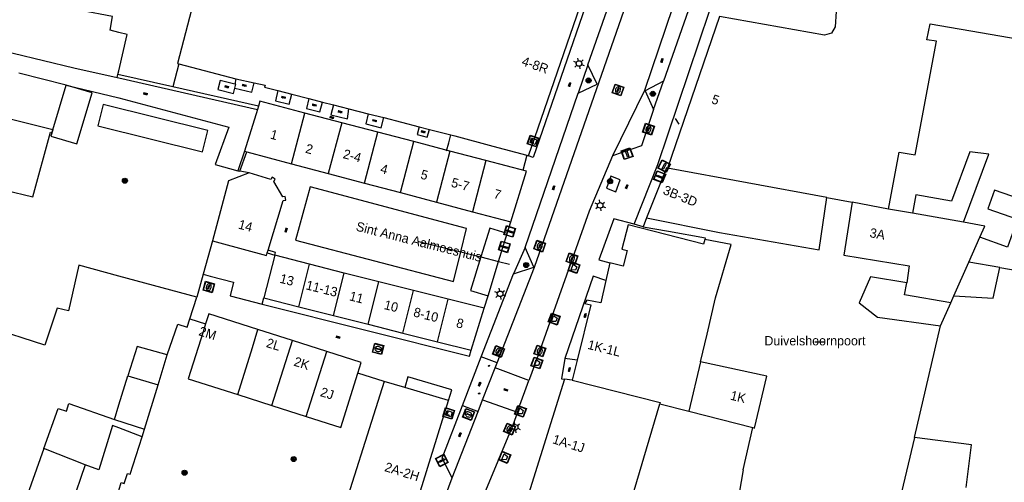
# Model space of a CAD drawing. Header units: metres. Extents: x 93870 to 95789, y 463036 to 464040.
# Tile 62 of 256: x 93989 to 94095, y 463530 to 463579. Entities that reach past the tile are written whole.
import ezdxf
from ezdxf.enums import TextEntityAlignment as Align

# ---------------------------------------------------------------- set-up
doc = ezdxf.new("R2010")
doc.units = ezdxf.units.M
doc.header["$LTSCALE"] = 25.4
for name, color, linetype in [('B_BEBOUWINGSGRENS_0', 1, 'Continuous'), ('B_LUIFEL_1', 200, 'Continuous'), ('B_OVERBOUWLIJN_LIJN_1', 7, 'Continuous'), ('B_TUSSENMUUR_0', 7, 'Continuous'), ('G_GRENS_ALGEMEEN_0', 7, 'Continuous'), ('Q_BLOEMBAK_0', 93, 'Continuous'), ('Q_BOOM_0', 3, 'Continuous'), ('Q_CAI-KAST_0', 10, 'Continuous'), ('Q_FIETSENREK_LIJN_0', 7, 'Continuous'), ('Q_INSPECTIE_OF_RIOOLPUT_0', 253, 'Continuous'), ('Q_KOLK_0', 254, 'Continuous'), ('Q_LICHTMAST_0', 2, 'Continuous'), ('Q_VERKEERSBORDPAAL_0', 40, 'Continuous'), ('S_GBKN_SYMBOOL_OV_GROOT_0', 7, 'Continuous'), ('T_HAAG_0', 87, 'Continuous'), ('T_HEK_0', 57, 'Continuous'), ('T_MUUR_30CM_0', 10, 'Continuous'), ('T_MUUR_30CM_LIJN_0', 10, 'Continuous'), ('V_WEGGRENS_0', 7, 'Continuous'), ('Z_GBKN_HUISNUMMER_0', 252, 'Continuous'), ('Z_STRAATNAAM_0', 252, 'Continuous')]:
    doc.layers.add(name, color=color, linetype=linetype)
doc.layers.add('Q_PAAL_STEEN_0', color=7, linetype='Continuous', true_color=0xa97373)
doc.layers.add('Q_PAALTJE_0', color=7, linetype='Continuous', true_color=0x666666)

# ---------------------------------------------------------------- blocks, each defined once
blk = doc.blocks.new('Q_BLOEMBAK')
for points in [[(-0.5, 0.5), (0.5, 0.5), (0.5, -0.5), (-0.5, -0.5)], [(-0.34, 0.2), (0.33, 0.2), (0.19, -0.25), (-0.2, -0.25)]]:
    blk.add_lwpolyline(points, close=True)
blk.add_lwpolyline([(-0.44, 0.46), (0.44, 0.46, -0.414214), (0.46, 0.44), (0.46, -0.44, -0.414214), (0.44, -0.46), (-0.44, -0.46, -0.414214), (-0.46, -0.44), (-0.46, 0.44), (-0.46, 0.44), (-0.46, 0.45), (-0.46, 0.45), (-0.46, 0.45), (-0.46, 0.45), (-0.46, 0.45), (-0.46, 0.45), (-0.46, 0.46), (-0.46, 0.46), (-0.46, 0.46), (-0.45, 0.46), (-0.45, 0.46), (-0.45, 0.46), (-0.45, 0.46), (-0.45, 0.46), (-0.45, 0.46), (-0.44, 0.46), (-0.44, 0.46)], format="xyb")
blk = doc.blocks.new('Q_CAI-KAST')
for points in [[(-0.5, 0.5), (0.5, 0.5), (0.5, -0.5), (-0.5, -0.5)], [(-0.26, 0.26), (0.25, 0.26), (0.25, 0.19), (-0.26, 0.19)], [(-0.26, 0.11), (0.25, 0.11), (0.25, -0.33), (-0.26, -0.33)]]:
    blk.add_lwpolyline(points, close=True)
blk.add_lwpolyline([(-0.44, 0.46), (0.44, 0.46, -0.414214), (0.46, 0.44), (0.46, -0.44, -0.414214), (0.44, -0.46), (-0.44, -0.46, -0.414214), (-0.46, -0.44), (-0.46, 0.44), (-0.46, 0.44), (-0.46, 0.45), (-0.46, 0.45), (-0.46, 0.45), (-0.46, 0.45), (-0.46, 0.45), (-0.46, 0.45), (-0.46, 0.46), (-0.46, 0.46), (-0.46, 0.46), (-0.45, 0.46), (-0.45, 0.46), (-0.45, 0.46), (-0.45, 0.46), (-0.45, 0.46), (-0.45, 0.46), (-0.44, 0.46), (-0.44, 0.46)], format="xyb")
blk.add_circle((-0.18, -0.03), 0.0354)
blk = doc.blocks.new('Q_LICHTMAST')
for points in [[(-0.26, 0.15), (-0.52, 0.3)], [(0, 0.3), (0, 0.6)], [(0.26, 0.15), (0.52, 0.3)], [(-0.26, -0.15), (-0.52, -0.3)], [(0, -0.3), (0, -0.6)], [(0.26, -0.15), (0.52, -0.3)]]:
    blk.add_lwpolyline(points)
blk.add_circle((0, 0), 0.3)
blk = doc.blocks.new('Q_VERKEERSBORDPAAL')
for points in [[(-0.5, 0.5), (0.5, 0.5), (0.5, -0.5), (-0.5, -0.5)], [(-0.08, 0.33), (0.07, 0.33), (0.07, -0.33), (-0.08, -0.33)]]:
    blk.add_lwpolyline(points, close=True)
blk.add_lwpolyline([(-0.44, 0.46), (0.44, 0.46, -0.414214), (0.46, 0.44), (0.46, -0.44, -0.414214), (0.44, -0.46), (-0.44, -0.46, -0.414214), (-0.46, -0.44), (-0.46, 0.44), (-0.46, 0.44), (-0.46, 0.45), (-0.46, 0.45), (-0.46, 0.45), (-0.46, 0.45), (-0.46, 0.45), (-0.46, 0.45), (-0.46, 0.46), (-0.46, 0.46), (-0.46, 0.46), (-0.45, 0.46), (-0.45, 0.46), (-0.45, 0.46), (-0.45, 0.46), (-0.45, 0.46), (-0.45, 0.46), (-0.44, 0.46), (-0.44, 0.46)], format="xyb")
blk = doc.blocks.new('Q_PAAL_STEEN')
for points in [[(-0.5, 0.5), (0.5, 0.5), (0.5, -0.5), (-0.5, -0.5)], [(-0.08, 0.33), (0.07, 0.33), (0.07, -0.33), (-0.08, -0.33)]]:
    blk.add_lwpolyline(points, close=True)
blk.add_lwpolyline([(-0.44, 0.46), (0.44, 0.46, -0.414214), (0.46, 0.44), (0.46, -0.44, -0.414214), (0.44, -0.46), (-0.44, -0.46, -0.414214), (-0.46, -0.44), (-0.46, 0.44), (-0.46, 0.44), (-0.46, 0.45), (-0.46, 0.45), (-0.46, 0.45), (-0.46, 0.45), (-0.46, 0.45), (-0.46, 0.45), (-0.46, 0.46), (-0.46, 0.46), (-0.46, 0.46), (-0.45, 0.46), (-0.45, 0.46), (-0.45, 0.46), (-0.45, 0.46), (-0.45, 0.46), (-0.45, 0.46), (-0.44, 0.46), (-0.44, 0.46)], format="xyb")
blk = doc.blocks.new('Q_PAALTJE')
at = {"color": 251, "true_color": 0x666666, "xscale": 0.1, "yscale": 0.1, "zscale": 0.01}
blk.add_blockref('Q_PAAL_STEEN', (0, 0), dxfattribs=at)
blk = doc.blocks.new('Q_KOLK')
blk.add_lwpolyline([(-0.5, 0.5), (0.5, 0.5), (0.5, -0.5), (-0.5, -0.5)], close=True)
for points in [[(-0.44, 0.46), (0.44, 0.46, -0.414214), (0.46, 0.44), (0.46, -0.44, -0.414214), (0.44, -0.46), (-0.44, -0.46, -0.414214), (-0.46, -0.44), (-0.46, 0.44, -0.414214), (-0.44, 0.46)], [(-0.34, 0.1, 0.380426), (-0.28, -0.18)], [(-0.01, 0.27, 0.240218), (-0.34, 0.1)], [(-0.19, 0.04, 0.853344), (-0.19, -0.03)], [(0.33, 0.11, 0.240191), (-0.01, 0.27)], [(0.18, -0.03, 0.849746), (0.18, 0.04)], [(0.27, -0.18, 0.380426), (0.33, 0.11)], [(-0.28, -0.18, 0.148452), (0.01, -0.26)], [(0.01, -0.26, 0.131742), (0.27, -0.18)]]:
    blk.add_lwpolyline(points, format="xyb")
for points in [[(-0.19, 0.04), (0.18, 0.04)], [(0.18, -0.03), (-0.19, -0.03)]]:
    blk.add_lwpolyline(points)
blk = doc.blocks.new('Q_INSPECTIE_OF_RIOOLPUT')
blk.add_lwpolyline([(-0.5, 0.5), (0.5, 0.5), (0.5, -0.5), (-0.5, -0.5)], close=True)
for points in [[(-0.44, 0.46), (0.44, 0.46, -0.414214), (0.46, 0.44), (0.46, -0.44, -0.414214), (0.44, -0.46), (-0.44, -0.46, -0.414214), (-0.46, -0.44), (-0.46, 0.44), (-0.46, 0.44), (-0.46, 0.45), (-0.46, 0.45), (-0.46, 0.45), (-0.46, 0.45), (-0.46, 0.45), (-0.46, 0.45), (-0.46, 0.46), (-0.46, 0.46), (-0.46, 0.46), (-0.45, 0.46), (-0.45, 0.46), (-0.45, 0.46), (-0.45, 0.46), (-0.45, 0.46), (-0.45, 0.46), (-0.44, 0.46), (-0.44, 0.46)], [(-0.34, 0.1, 0.380426), (-0.28, -0.18)], [(-0.01, 0.27, 0.240218), (-0.34, 0.1)], [(-0.19, 0.04, 0.853344), (-0.19, -0.03)], [(0.33, 0.11, 0.240191), (-0.01, 0.27)], [(0.18, -0.03, 0.849746), (0.18, 0.04)], [(0.27, -0.18, 0.380426), (0.33, 0.11)], [(-0.28, -0.18, 0.148452), (0.01, -0.26)], [(0.01, -0.26, 0.131742), (0.27, -0.18)]]:
    blk.add_lwpolyline(points, format="xyb")
for points in [[(-0.19, 0.04), (0.18, 0.04)], [(0.18, -0.03), (-0.19, -0.03)]]:
    blk.add_lwpolyline(points)
blk = doc.blocks.new('Q_BOOM')
for radius in [0.27, 0.18, 0.09]:
    blk.add_circle((0, 0), radius)
blk = doc.blocks.new('S_GBKN_SYMBOOL_OV_GROOT')
for points in [[(-0.21875, 0.0625), (0.21875, 0.0625)], [(-0.21875, 0), (0.21875, 0)], [(-0.1875, 0.0625), (-0.1875, 0)], [(-0.125, 0.09375), (-0.125, 0.0625)], [(-0.125, 0), (-0.125, -0.0625)], [(-0.0625, 0.0625), (-0.0625, 0)], [(0, 0.09375), (0, 0.0625)], [(0, 0), (0, -0.0625)], [(0.0625, 0.0625), (0.0625, 0)], [(0.125, 0.09375), (0.125, 0.0625)], [(0.125, 0), (0.125, -0.0625)], [(0.1875, 0.0625), (0.1875, 0)], [(-0.21875, -0.0625), (0.21875, -0.0625)], [(-0.1875, -0.0625), (-0.1875, -0.09375)], [(-0.0625, -0.0625), (-0.0625, -0.09375)], [(0.0625, -0.0625), (0.0625, -0.09375)], [(0.1875, -0.0625), (0.1875, -0.09375)]]:
    blk.add_lwpolyline(points)

msp = doc.modelspace()

# ---------------------------------------------------------------- linework, layer by layer
at = {"layer": 'B_BEBOUWINGSGRENS_0'}
for p, q in [((94044, 463564.67), (94050.14, 463582.55)), ((94064.48, 463579.63), (94058.89, 463563.34)), ((94006.44, 463574.55), (94012.59, 463572.94)), ((93994.37, 463572.27), (93989.28, 463573.53)), ((93999.83, 463573.07), (93999.91, 463573.41)), ((94012.59, 463572.94), (94014.55, 463572.51)), ((93992.93, 463567.47), (93994.37, 463572.27)), ((94017.08, 463571.67), (94018.58, 463571.29)), ((94018.58, 463571.29), (94020.42, 463570.82)), ((94020.42, 463570.82), (94021.86, 463570.45)), ((94014.91, 463569.65), (94013.52, 463565.19)), ((94014.99, 463569.99), (94014.91, 463569.65)), ((94021.86, 463570.45), (94023.05, 463570.15)), ((94023.05, 463570.15), (94024.71, 463569.72)), ((94024.71, 463569.72), (94026.79, 463569.19)), ((94023.94, 463568.23), (94019.98, 463569.26)), ((94026.79, 463569.19), (94028.44, 463568.77)), ((94028.44, 463568.77), (94032.24, 463567.8)), ((94027.81, 463567.21), (94023.94, 463568.23)), ((94032.24, 463567.8), (94033.37, 463567.51)), ((94031.68, 463566.2), (94027.81, 463567.21)), ((94035.55, 463565.18), (94031.68, 463566.2)), ((94013.52, 463565.19), (94013.74, 463565.11)), ((94013.74, 463565.11), (94018.54, 463563.83)), ((94039.42, 463564.17), (94035.55, 463565.18)), ((94018.54, 463563.83), (94022.5, 463562.78)), ((94043.78, 463563.02), (94039.42, 463564.17)), ((94022.5, 463562.78), (94026.37, 463561.76)), ((94042.08, 463557.58), (94043.78, 463563.02)), ((94026.37, 463561.76), (94030.23, 463560.73)), ((94030.23, 463560.73), (94034.1, 463559.7)), ((94076.01, 463560.21), (94078.74, 463559.7)), ((94034.1, 463559.7), (94037.96, 463558.68)), ((94082.63, 463558.97), (94078.74, 463559.7)), ((94085.22, 463558.52), (94082.63, 463558.97)), ((94037.96, 463558.68), (94042.08, 463557.58)), ((94090.69, 463557.55), (94085.22, 463558.52)), ((94040.78, 463553.35), (94041.7, 463556.36)), ((94091.24, 463553.27), (94092.43, 463555.94)), ((94016.77, 463554.03), (94015.56, 463549.43)), ((94015.95, 463554.28), (94016.03, 463554.56)), ((94020.48, 463553.05), (94016.77, 463554.03)), ((94024.2, 463552.1), (94020.48, 463553.05)), ((94039.64, 463549.67), (94040.78, 463553.35)), ((94052.72, 463553.21), (94052.3, 463551.32)), ((94094.59, 463552.69), (94091.24, 463553.27)), ((94027.92, 463551.16), (94024.2, 463552.1)), ((94031.65, 463550.22), (94027.92, 463551.16)), ((94007.63, 463547.18), (94008.37, 463549.52)), ((94015.56, 463549.43), (94019.33, 463548.48)), ((94035.37, 463549.29), (94031.65, 463550.22)), ((94089.3, 463548.89), (94089.63, 463549.65)), ((94019.33, 463548.48), (94023.06, 463547.54)), ((94039.22, 463548.32), (94035.37, 463549.29)), ((94050.69, 463548.69), (94049.22, 463542.76)), ((94088.21, 463546.45), (94089.3, 463548.89)), ((94023.06, 463547.54), (94026.78, 463546.61)), ((94037.84, 463543.83), (94039.22, 463548.32)), ((94026.78, 463546.61), (94030.5, 463545.67)), ((94018.64, 463544.85), (94014.94, 463546.03)), ((94030.5, 463545.67), (94034.23, 463544.74)), ((94022.33, 463543.68), (94018.64, 463544.85)), ((94034.23, 463544.74), (94037.84, 463543.83)), ((94004.22, 463540.11), (94005.19, 463543.32)), ((94049.22, 463542.76), (94048.68, 463540.6)), ((94069.58, 463541.03), (94062.46, 463542.57)), ((94000.99, 463541.09), (94004.22, 463540.11)), ((94030.71, 463539.82), (94028.49, 463540.47)), ((94048.68, 463540.6), (94047.84, 463540.71)), ((94012.79, 463539.06), (94016.42, 463537.9)), ((94035.41, 463538.44), (94030.71, 463539.82)), ((94016.42, 463537.9), (94020.12, 463536.73)), ((94030.19, 463521.66), (94035.41, 463538.44)), ((94058.08, 463538.06), (94061.19, 463537.27)), ((94061.19, 463537.27), (94068.08, 463535.52)), ((94085.4, 463534.45), (94083.63, 463526.95)), ((93996.41, 463531.52), (93991.98, 463533.28))]:
    msp.add_line(p, q, dxfattribs=at)
for points in [[(93999.91, 463573.41), (94000, 463573.8), (94000.92, 463577.7), (94000, 463577.92), (93999.07, 463578.15), (93999.34, 463579.61), (93992.52, 463580.92), (93994.92, 463589.89)], [(94009.11, 463585.3), (94006.32, 463574.58), (94006.44, 463574.55)], [(94087.78, 463576.97), (94086.74, 463577.13), (94087.09, 463578.82), (94099.97, 463576.62), (94101.02, 463578.92)], [(94082.63, 463558.97), (94083.78, 463565.06), (94085.48, 463564.79), (94087.78, 463576.97)], [(93985.39, 463576.46), (93995.17, 463574.11), (93999.83, 463573.07)], [(94014.55, 463572.51), (94015.71, 463572.25), (94015.64, 463572.04), (94017.08, 463571.67)], [(94009.57, 463567.38), (93998.34, 463570.19), (93997.77, 463567.91), (94009, 463565.1), (94009.57, 463567.38)], [(94019.98, 463569.26), (94015.14, 463570.53), (94014.99, 463569.99)], [(93967.52, 463562.12), (93971.54, 463561.04), (93971.48, 463560.82), (93979.08, 463558.77), (93982.3, 463557.98), (93983.44, 463562.46), (93984.98, 463562), (93984.82, 463561.69), (93990.8, 463560.26), (93992.67, 463567.2), (93992.83, 463567.14), (93992.93, 463567.47)], [(94033.37, 463567.51), (94035.65, 463566.92), (94036.09, 463566.81), (94040.15, 463565.72), (94043.8, 463564.74), (94044, 463564.67)], [(94058.89, 463563.34), (94058.81, 463563.39), (94056.64, 463558.02)], [(94014.01, 463562.85), (94011.78, 463561.99), (94010.06, 463555.54)], [(94016.03, 463554.56), (94017.67, 463559.89), (94017.93, 463559.93), (94017.87, 463560.31), (94017.61, 463560.26), (94016.66, 463561.93), (94016.81, 463562.17), (94016.46, 463562.37), (94016.33, 463562.14), (94014.01, 463562.85)], [(94097.44, 463561.7), (94096.81, 463560.01), (94093.99, 463561), (94093.28, 463558.99), (94096.46, 463557.87)], [(94056.64, 463558.02), (94064.49, 463556.45), (94075.17, 463554.61), (94076.01, 463560.21)], [(94078.74, 463559.7), (94077.83, 463554.03), (94084.85, 463552.86), (94084.58, 463551.05)], [(94041.7, 463556.36), (94039.84, 463556.92), (94038.88, 463553.83)], [(94062.92, 463555.69), (94062.76, 463555.19), (94054.69, 463557.26), (94054.01, 463554.65), (94054.57, 463554.51), (94054.14, 463552.84), (94052.72, 463553.21)], [(94092.43, 463555.94), (94092.97, 463557.14), (94090.69, 463557.55)], [(94096.46, 463557.87), (94095.41, 463554.89), (94092.43, 463555.94)], [(94010.06, 463555.54), (94010.85, 463555.33), (94015.86, 463553.99), (94015.95, 463554.28)], [(94062.46, 463542.57), (94063.18, 463545.55), (94064.07, 463549.45), (94065.73, 463555.17), (94062.92, 463555.69)], [(94038.88, 463553.83), (94037.76, 463550.24), (94039.64, 463549.67)], [(94008.37, 463549.52), (94000, 463551.77), (93995.72, 463552.93), (93994.6, 463548.04), (93993.38, 463548.32), (93992.07, 463544.37), (93986.07, 463546.28), (93984.98, 463542.94)], [(94089.63, 463549.65), (94093.86, 463549.41), (94094.59, 463552.69)], [(94094.59, 463552.69), (94099.35, 463551.88), (94099.91, 463551.78), (94103.3, 463551.2)], [(94084.58, 463551.05), (94080.71, 463551.7), (94079.46, 463548.9), (94081.44, 463547.36), (94088.21, 463546.45)], [(94052.3, 463551.32), (94051.76, 463548.89), (94050.24, 463549.2), (94050.03, 463548.84), (94050.69, 463548.69)], [(94014.94, 463546.03), (94009.67, 463547.71), (94009.33, 463546.64)], [(94005.19, 463543.32), (94006.35, 463546.61), (94007.35, 463546.3), (94007.63, 463547.18)], [(94009.33, 463546.64), (94009.06, 463545.8), (94007.46, 463540.75), (94012.79, 463539.06)], [(94025.67, 463541.35), (94026.03, 463542.5), (94022.33, 463543.68)], [(93999.55, 463536.39), (94000, 463537.96), (94000.99, 463541.09)], [(94020.12, 463536.73), (94023.85, 463535.54), (94025.67, 463541.35)], [(94068.08, 463535.52), (94068.26, 463535.48), (94069.58, 463541.03)], [(94028.49, 463540.47), (94023.23, 463523.88), (94023.88, 463523.69)], [(94047.84, 463540.71), (94043.99, 463528.4), (94045.71, 463527.86), (94045.08, 463525.86), (94044.57, 463525.97), (94044.14, 463526.1)], [(93991.98, 463533.28), (93993.52, 463537.56), (93994.38, 463537.28), (93994.66, 463538.12), (93999.55, 463536.39)], [(94057.55, 463525.03), (94054.46, 463525.87), (94058.08, 463538.06)], [(94002.52, 463534.55), (94000, 463535.5), (93999.35, 463535.74), (93997.88, 463531), (93996.41, 463531.52)], [(93999.26, 463526.45), (94000, 463528.79), (94000.27, 463529.64), (94000.58, 463529.54), (94000.93, 463530.61), (94001.24, 463530.52), (94002.52, 463534.55)], [(94090.95, 463529.09), (94091.54, 463533.68), (94085.4, 463534.45)]]:
    msp.add_lwpolyline(points, dxfattribs=at)
at = {"layer": 'B_LUIFEL_1'}
msp.add_line((94085.57, 463560.48), (94085.22, 463558.52), dxfattribs=at)
for points in [[(93992.93, 463567.47), (93992.72, 463566.79), (93995.49, 463565.96), (93997.14, 463571.44), (93994.37, 463572.27)], [(94090.69, 463557.55), (94093.38, 463564.84), (94091.36, 463565.12), (94089.39, 463559.81), (94085.57, 463560.48)]]:
    msp.add_lwpolyline(points, dxfattribs=at)
at = {"layer": 'B_OVERBOUWLIJN_LIJN_1'}
for points in [[(94035.2, 463565.21), (94035.42, 463566.07), (94035.65, 463566.92)], [(94043.8, 463564.74), (94043.6, 463563.93), (94043.39, 463563.12)]]:
    msp.add_lwpolyline(points, dxfattribs=at)
at = {"layer": 'B_TUSSENMUUR_0'}
for p, q in [((94018.54, 463563.83), (94019.98, 463569.26)), ((94023.94, 463568.23), (94022.5, 463562.78)), ((94026.37, 463561.76), (94027.81, 463567.21)), ((94030.23, 463560.73), (94031.68, 463566.2)), ((94035.55, 463565.18), (94034.1, 463559.7)), ((94039.42, 463564.17), (94037.96, 463558.68)), ((94076.01, 463560.21), (94058.89, 463563.34)), ((94019.33, 463548.48), (94020.48, 463553.05)), ((94089.63, 463549.65), (94091.24, 463553.27)), ((94023.06, 463547.54), (94024.2, 463552.1)), ((94026.78, 463546.61), (94027.92, 463551.16)), ((94030.5, 463545.67), (94031.65, 463550.22)), ((94034.23, 463544.74), (94035.37, 463549.29)), ((94016.42, 463537.9), (94018.64, 463544.85)), ((94020.12, 463536.73), (94022.33, 463543.68)), ((94062.46, 463542.57), (94061.19, 463537.27)), ((93991.98, 463533.28), (93985.52, 463515.2)), ((93996.41, 463531.52), (93990.33, 463513.87))]:
    msp.add_line(p, q, dxfattribs=at)
for points in [[(94077.01, 463580.15), (94076.89, 463578.53), (94076.52, 463577.82), (94075.75, 463577.61), (94064.48, 463579.63)], [(93992.93, 463567.47), (93985.46, 463569.34), (93985.55, 463569.67), (93983.12, 463570.28), (93983.3, 463571.01), (93970.76, 463573.85)], [(94089.3, 463548.89), (94084.35, 463549.77), (94084.58, 463551.05)], [(94012.79, 463539.06), (94014.35, 463544.12), (94014.94, 463546.03)], [(94005.19, 463543.32), (94001.98, 463544.23), (94000.99, 463541.09)], [(94048.68, 463540.6), (94058.13, 463538.22), (94058.08, 463538.06)]]:
    msp.add_lwpolyline(points, dxfattribs=at)
at = {"layer": 'G_GRENS_ALGEMEEN_0'}
for p, q in [((94005.82, 463572.07), (93999.91, 463573.41)), ((94012.77, 463563.07), (94013.01, 463563.03)), ((94015.95, 463554.28), (94016.77, 463554.03)), ((94015.4, 463548.78), (94015.56, 463549.43)), ((94049.22, 463542.76), (94047.89, 463542.94)), ((94067.03, 463531.01), (94066.58, 463528.49))]:
    msp.add_line(p, q, dxfattribs=at)
for points in [[(94012.47, 463571.95), (94012.57, 463572.35), (94012.45, 463572.38)], [(94056.31, 463557.06), (94059.03, 463556.59), (94062.98, 463555.89), (94062.96, 463555.83), (94062.92, 463555.69)], [(94035.41, 463538.44), (94035.75, 463539.59), (94031.05, 463540.97), (94030.71, 463539.82)]]:
    msp.add_lwpolyline(points, dxfattribs=at)
at = {"layer": 'Q_FIETSENREK_LIJN_0'}
msp.add_line((94059.73, 463568.69), (94060.12, 463568.08), dxfattribs=at)
at = {"layer": 'T_HAAG_0'}
msp.add_line((94028.49, 463540.47), (94025.67, 463541.35), dxfattribs=at)
at = {"layer": 'T_HEK_0'}
for p, q in [((94006.44, 463574.55), (94005.82, 463572.07)), ((94056.64, 463558.02), (94056.31, 463557.06)), ((94010.06, 463555.54), (94009.06, 463551.98)), ((94009.06, 463551.98), (94008.37, 463549.52)), ((94007.63, 463547.18), (94009.33, 463546.64))]:
    msp.add_line(p, q, dxfattribs=at)
at = {"layer": 'T_MUUR_30CM_0'}
for p, q in [((94041.7, 463556.36), (94042.08, 463557.58)), ((94039.22, 463548.32), (94039.64, 463549.67)), ((94085.4, 463534.45), (94088.21, 463546.45)), ((94067.03, 463531.01), (94068.08, 463535.52))]:
    msp.add_line(p, q, dxfattribs=at)
msp.add_lwpolyline([(93994.37, 463572.27), (94000, 463570.91), (94011.82, 463567.74), (94010.36, 463563.73), (94012.77, 463563.07)], dxfattribs=at)
at = {"layer": 'T_MUUR_30CM_LIJN_0'}
for p, q in [((94002.78, 463535.36), (94004.22, 463540.11)), ((93999.55, 463536.39), (94002.78, 463535.36)), ((94002.52, 463534.55), (94002.78, 463535.36))]:
    msp.add_line(p, q, dxfattribs=at)
at = {"layer": 'V_WEGGRENS_0'}
for p, q in [((94067.82, 463631.74), (94044.47, 463564.51)), ((94063.64, 463587.34), (94058.46, 463572.67)), ((94050.36, 463574.43), (94049.3, 463571.4)), ((94012.59, 463572.94), (94012.45, 463572.38)), ((94057.42, 463569.64), (94058.46, 463572.67)), ((94014.99, 463569.99), (94005.82, 463572.07)), ((94043.63, 463554.83), (94049.3, 463571.4)), ((94013.52, 463565.19), (94012.77, 463563.07)), ((94013.01, 463563.03), (94013.74, 463565.11)), ((94044.47, 463564.51), (94044, 463564.67)), ((94014.01, 463562.85), (94013.01, 463563.03)), ((94052.82, 463562.48), (94052.35, 463561.22)), ((94056.31, 463557.06), (94055.33, 463557.33)), ((94043.63, 463554.83), (94042.37, 463552)), ((94016.84, 463554.31), (94016.03, 463554.56)), ((94016.77, 463554.03), (94016.84, 463554.31)), ((94035.93, 463551.19), (94036.72, 463554.37)), ((94038.92, 463543.11), (94042.37, 463552)), ((94015.4, 463548.78), (94037.65, 463543.18)), ((94036.89, 463537.89), (94038.92, 463543.11)), ((94037.65, 463543.18), (94037.84, 463543.83)), ((94040.61, 463542.46), (94038.92, 463543.11)), ((94040.4, 463541.92), (94040.61, 463542.46)), ((94039.06, 463538.5), (94040.4, 463541.92)), ((94044.03, 463540.57), (94040.4, 463541.92)), ((94036.89, 463537.89), (94038.57, 463537.24)), ((94038.57, 463537.24), (94039.06, 463538.5)), ((94039.06, 463538.5), (94042.81, 463537.19)), ((94035.79, 463530.14), (94038.57, 463537.24)), ((94027.63, 463507.88), (94035.79, 463530.14))]:
    msp.add_line(p, q, dxfattribs=at)
for points in [[(94062.5, 463589.55), (94056.42, 463571.67), (94052.99, 463564.69)], [(94055.33, 463557.33), (94057.85, 463563.75), (94064.52, 463583.51)], [(94050.36, 463574.43), (94052.85, 463581.6), (94054.49, 463581.03)], [(94040.61, 463542.46), (94044.63, 463552.74), (94054.49, 463581.03)], [(94049.3, 463571.4), (94051.34, 463572.38), (94050.36, 463574.43)], [(93999.83, 463573.07), (94000, 463573.03), (94014.91, 463569.65)], [(94012.45, 463572.38), (94010.9, 463572.77), (94010.65, 463571.79), (94012.32, 463571.37), (94012.47, 463571.95)], [(94058.46, 463572.67), (94056.52, 463571.64), (94057.42, 463569.64)], [(94012.47, 463571.95), (94014.29, 463571.5), (94014.55, 463572.51)], [(94017.08, 463571.67), (94016.82, 463570.58), (94018.31, 463570.21), (94018.58, 463571.29)], [(94020.42, 463570.82), (94020.16, 463569.75), (94021.6, 463569.4), (94021.86, 463570.45)], [(94023.05, 463570.15), (94022.78, 463569.06), (94024.57, 463568.63), (94024.71, 463569.72)], [(94057.42, 463569.64), (94056.1, 463565.76), (94052.99, 463564.69)], [(94026.79, 463569.19), (94026.51, 463568.1), (94028.18, 463567.69), (94028.44, 463568.77)], [(94032.24, 463567.8), (94032.03, 463566.96), (94033.11, 463566.69), (94033.37, 463567.51)], [(94052.99, 463564.69), (94050.49, 463558.74), (94044.83, 463542.81), (94044.62, 463542.23), (94044.2, 463541.05), (94044.03, 463540.57)], [(94052.35, 463561.22), (94053.37, 463560.83), (94053.84, 463562.09), (94052.82, 463562.48)], [(94036.72, 463554.37), (94037.34, 463556.87), (94020.54, 463561.34), (94018.97, 463555.62), (94035.93, 463551.19)], [(94055.33, 463557.33), (94053.13, 463557.93), (94051.53, 463553.51), (94052.72, 463553.21)], [(94042.37, 463552), (94044.57, 463552.72), (94043.63, 463554.83)], [(94009.06, 463551.98), (94009.82, 463551.77), (94012.31, 463551.11), (94011.95, 463549.65), (94015.4, 463548.78)], [(94052.3, 463551.32), (94050.93, 463551.75), (94047.89, 463542.94)], [(94047.89, 463542.94), (94047.54, 463540.75), (94047.84, 463540.71)], [(94042.81, 463537.19), (94042.93, 463537.53), (94044.03, 463540.57)], [(94035.79, 463530.14), (94034.71, 463532.26), (94036.89, 463537.89)], [(94042.81, 463537.19), (94042.31, 463535.78), (94038.85, 463527.45)]]:
    msp.add_lwpolyline(points, dxfattribs=at)
at = {"layer": 'Z_STRAATNAAM_0'}
for p, q in [((94032.23, 463555.49), (94036.72, 463554.37)), ((94036.72, 463554.37), (94038.88, 463553.83)), ((94038.88, 463553.83), (94040.78, 463553.35)), ((94040.78, 463553.35), (94041.93, 463553.06)), ((94074.73, 463544.72), (94075.73, 463544.72))]:
    msp.add_line(p, q, dxfattribs=at)

# ---------------------------------------------------------------- block references
at = {"layer": 'Q_BLOEMBAK_0'}
for p, rotation in [((94048.87, 463552.69), 70.42687416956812), ((94046.75, 463547.16), 70.42687416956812), ((94044.89, 463542.45), 70.42104787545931), ((94043.13, 463537.27), 70.19508551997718), ((94041.43, 463532.34), 67.47929133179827)]:
    msp.add_blockref('Q_BLOEMBAK', p, dxfattribs=dict(at, rotation=rotation))
at = {"layer": 'Q_BOOM_0'}
for p, rotation in [((94050.44, 463572.76), 70.72426930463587), ((94057.33, 463571.33), 114.2277453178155), ((94000.66, 463562), 165.9673576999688), ((94052.74, 463561.95), 69.24007376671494), ((94043.74, 463552.96), 18.01239815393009), ((94018.78, 463532.15), 162.361289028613), ((94007.07, 463530.68), 72.33481379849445)]:
    msp.add_blockref('Q_BOOM', p, dxfattribs=dict(at, rotation=rotation))
at = {"layer": 'Q_CAI-KAST_0'}
for p, rotation in [((94044.49, 463566.26), 71.05905671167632), ((94035.42, 463537.04), 72.70549473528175)]:
    msp.add_blockref('Q_CAI-KAST', p, dxfattribs=dict(at, rotation=rotation))
at = {"layer": 'Q_INSPECTIE_OF_RIOOLPUT_0', "rotation": 70.79704102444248}
msp.add_blockref('Q_INSPECTIE_OF_RIOOLPUT', (94053.59, 463571.74), dxfattribs=at)
at = {"layer": 'Q_KOLK_0'}
for p, rotation in [((94056.87, 463567.53), 71.21137801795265), ((94045.19, 463554.99), 70.79704102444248), ((94048.65, 463553.63), 70.42687416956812), ((94009.67, 463550.6), 74.3136499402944), ((94027.84, 463543.96), 165.8692830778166), ((94040.77, 463543.69), 68.62937773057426), ((94045.21, 463543.74), 70.42687416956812), ((94037.55, 463536.94), 158.7792310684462), ((94041.95, 463535.36), 67.47929133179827)]:
    msp.add_blockref('Q_KOLK', p, dxfattribs=dict(at, rotation=rotation))
at = {"layer": 'Q_LICHTMAST_0'}
for p, rotation in [((94049.4, 463574.58), 70.72426930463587), ((94051.68, 463559.36), 67.20940915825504), ((94040.94, 463549.87), 68.79027196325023), ((94042.55, 463535.56), 67.4792913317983)]:
    msp.add_blockref('Q_LICHTMAST', p, dxfattribs=dict(at, rotation=rotation))
at = {"layer": 'Q_PAAL_STEEN_0'}
for p, rotation in [((94058.55, 463563.56), 153.172125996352), ((94058.07, 463562.43), 67.99809565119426), ((94041.96, 463556.56), 72.72324002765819), ((94041.4, 463554.91), 72.88401801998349)]:
    msp.add_blockref('Q_PAAL_STEEN', p, dxfattribs=dict(at, rotation=rotation))
at = {"layer": 'Q_PAALTJE_0'}
for p, rotation in [((94039.74, 463542.15), 158.6332195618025), ((94038.69, 463539.19), 68.62179357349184)]:
    msp.add_blockref('Q_PAALTJE', p, dxfattribs=dict(at, rotation=rotation))
at = {"layer": 'Q_VERKEERSBORDPAAL_0'}
for p, rotation in [((94054.57, 463564.9), 18.98585280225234), ((94034.68, 463531.99), 116.9958383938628)]:
    msp.add_blockref('Q_VERKEERSBORDPAAL', p, dxfattribs=dict(at, rotation=rotation))
at = {"layer": 'S_GBKN_SYMBOOL_OV_GROOT_0'}
for p, rotation in [((94058.32, 463574.91), 71.23219089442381), ((94011.61, 463572.07), 165.866809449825), ((94013.5, 463572.22), 167.4774018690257), ((94048.41, 463572.33), 70.72426930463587), ((94002.89, 463571.32), 167.2061974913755), ((94017.7, 463570.94), 165.6749788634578), ((94021.01, 463570.11), 165.6820686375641), ((94023.77, 463569.39), 166.3858172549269), ((94022.88, 463568.78), 166.3858172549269), ((94027.48, 463568.44), 165.6529473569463), ((94032.69, 463567.24), 165.6782910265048), ((94046.7, 463561.25), 71.09720573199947), ((94054.54, 463561.38), 69.24007376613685), ((94017.98, 463556.71), 72.95843120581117), ((94050.09, 463547.55), 76.0775604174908), ((94023.55, 463545.21), 165.8692830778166), ((94048.38, 463541.76), 76.08819064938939), ((94038.75, 463540.19), 68.79233739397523), ((94041.57, 463539.55), 159.636250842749), ((94036.64, 463534.77), 68.79275550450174)]:
    msp.add_blockref('S_GBKN_SYMBOOL_OV_GROOT', p, dxfattribs=dict(at, rotation=rotation))

# ---------------------------------------------------------------- texts
at = {"layer": 'Z_GBKN_HUISNUMMER_0', "linetype": 'Continuous'}
for s, rotation, p in [('4-8R', 341, (94044.71, 463574.42)), ('5', 341, (94064.06, 463570.69)), ('1', 344.9, (94016.68, 463566.93)), ('2', 345.2, (94020.46, 463565.42)), ('2-4', 345.1, (94025.07, 463564.69)), ('4', 345.2, (94028.5, 463563.25)), ('5', 345.1, (94032.81, 463562.63)), ('5-7', 345.1, (94036.67, 463561.61)), ('7', 345.1, (94040.66, 463560.55)), ('3B-3D', 338, (94060.28, 463560.37)), ('14', 345, (94013.61, 463557.18)), ('3A', 350, (94081.44, 463556.31)), ('13', 345.8, (94018.06, 463551.38)), ('11-13', 346, (94021.8, 463550.44)), ('11', 345.9, (94025.53, 463549.5)), ('10', 345.9, (94029.25, 463548.56)), ('8-10', 345.9, (94032.98, 463547.63)), ('8', 345.9, (94036.64, 463546.71)), ('2M', 342.4, (94009.55, 463545.65)), ('2L', 342.9, (94016.62, 463544.45)), ('1K-1L', 346.1, (94052.11, 463544.04)), ('2K', 342.4, (94019.65, 463542.43)), ('2J', 342.6, (94022.38, 463539.19)), ('1K', 346.5, (94066.49, 463538.83)), ('1A-1J', 342.6, (94048.3, 463533.81)), ('2A-2H', 342.7, (94030.42, 463530.8))]:
    msp.add_text(s, height=1, rotation=rotation, dxfattribs=at).set_placement(p, align=Align.MIDDLE)
at = {"layer": 'Z_STRAATNAAM_0', "linetype": 'Continuous'}
for s, rotation, p in [('Sint Anna Aalmoeshuis', 345.936, (94032.23, 463555.49)), ('Duivelshoornpoort', 360, (94074.73, 463544.72))]:
    msp.add_text(s, height=1, rotation=rotation, dxfattribs=at).set_placement(p, align=Align.MIDDLE)

doc.saveas('drawing.dxf')
